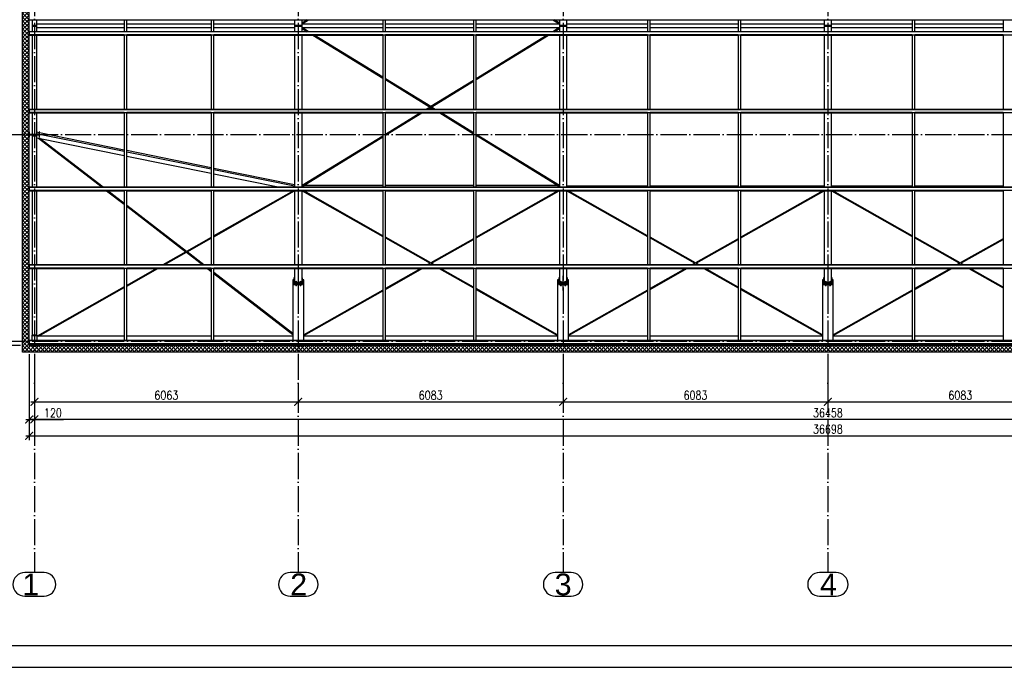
# Paper-space layout '_' of a CAD drawing. Header units: millimetres. Extents: x -84 to 607, y -65 to 286.
# Tile 2 of 7: x 46 to 272, y -11 to 138. Entities that reach past the tile are written whole.
import ezdxf

# ---------------------------------------------------------------- set-up
doc = ezdxf.new("R2010")
doc.units = ezdxf.units.MM
doc.linetypes.add('ACAD_ISO04W100', pattern=[30, 24, -3, 0, -3])
doc.layers.get('0').update_dxf_attribs({"linetype": 'CONTINUOUS'})
doc.layers.get('DEFPOINTS').update_dxf_attribs({"linetype": 'CONTINUOUS'})
doc.layers.add('0-AS', color=7, linetype='CONTINUOUS')
doc.layers.add('FRAME', color=5, linetype='CONTINUOUS')
doc.styles.add('Arial', font='arial.ttf')
doc.styles.add('DIM', font='romans.shx', dxfattribs={"width": 0.8})
doc.dimstyles.new('DIM_100', dxfattribs={"dimtxt": 2, "dimasz": 1.8, "dimexe": 1, "dimexo": 2, "dimgap": 0.5, "dimtad": 1, "dimdec": 0, "dimlfac": 100, "dimzin": 12, "dimdsep": 46, "dimtxsty": 'DIM', "dimblk1": 'ARCHTICK', "dimblk2": 'ARCHTICK', "dimsah": 1, "dimcen": 1, "dimdle": 0.8, "dimclrd": 4, "dimclre": 4, "dimclrt": 3, "dimadec": 1, "dimazin": 0, "dimtfac": 1, "dimtdec": 0, "dimtmove": 0, "dimatfit": 3, "dimldrblk": 'ARCHTICK', "dimfxl": 0, "dimtolj": 1, "dimtzin": 0, "dimarcsym": 0})
pattern_1 = [(45, (737.9006, 5.8946), (-0.4490128, 0.4490128), []), (135, (737.9006, 5.8946), (-0.4490128, -0.4490128), [])]

# ---------------------------------------------------------------- blocks, each defined once
blk = doc.blocks.new('*U82')
at = {"layer": 'FRAME'}
for p, q in [((-1144.36, -1.49), (-524.36, -1.49)), ((-1169.36, -6.49), (-519.36, -6.49))]:
    blk.add_line(p, q, dxfattribs=at)
blk = doc.blocks.new('_ArchTick')
at = {"color": 0, "linetype": 'ByBlock', "const_width": 0.15}
blk.add_lwpolyline([(-0.5, -0.5), (0.5, 0.5)], dxfattribs=at)
blk = doc.blocks.new('*D95')
at = {"color": 4, "lineweight": -2}
for p, q in [((49.03, 56.12), (49.03, 49.48)), ((109.66, 54.79), (109.66, 49.48)), ((48.23, 50.48), (110.46, 50.48))]:
    blk.add_line(p, q, dxfattribs=at)
at = {"layer": 'DEFPOINTS', "color": 0}
for p in [(49.03, 58.12), (109.66, 56.79), (109.66, 50.48)]:
    blk.add_point(p, dxfattribs=at)
at = {"color": 4, "lineweight": -2, "xscale": 1.8, "yscale": 1.8, "zscale": 1.8, "rotation": 180}
blk.add_blockref('_ArchTick', (49.03, 50.48), dxfattribs=at)
at = {"color": 4, "lineweight": -2, "xscale": 1.8, "yscale": 1.8, "zscale": 1.8}
blk.add_blockref('_ArchTick', (109.66, 50.48), dxfattribs=at)
at = {"color": 3, "insert": (79.35, 51.98), "char_height": 2, "attachment_point": 5, "style": 'DIM'}
blk.add_mtext('\\A1;6063', dxfattribs=at)
blk = doc.blocks.new('*D96')
at = {"color": 4, "lineweight": -2}
for p, q in [((109.66, 54.79), (109.66, 49.48)), ((170.49, 56.17), (170.49, 49.48)), ((108.86, 50.48), (171.29, 50.48))]:
    blk.add_line(p, q, dxfattribs=at)
at = {"layer": 'DEFPOINTS', "color": 0}
for p in [(109.66, 56.79), (170.49, 58.17), (170.49, 50.48)]:
    blk.add_point(p, dxfattribs=at)
at = {"color": 4, "lineweight": -2, "xscale": 1.8, "yscale": 1.8, "zscale": 1.8, "rotation": 180}
blk.add_blockref('_ArchTick', (109.66, 50.48), dxfattribs=at)
at = {"color": 4, "lineweight": -2, "xscale": 1.8, "yscale": 1.8, "zscale": 1.8}
blk.add_blockref('_ArchTick', (170.49, 50.48), dxfattribs=at)
at = {"color": 3, "insert": (140.08, 51.98), "char_height": 2, "attachment_point": 5, "style": 'DIM'}
blk.add_mtext('\\A1;6083', dxfattribs=at)
blk = doc.blocks.new('*D97')
at = {"color": 4, "lineweight": -2}
for p, q in [((170.49, 56.17), (170.49, 49.48)), ((231.32, 56.17), (231.32, 49.48)), ((169.69, 50.48), (232.12, 50.48))]:
    blk.add_line(p, q, dxfattribs=at)
at = {"layer": 'DEFPOINTS', "color": 0}
for p in [(170.49, 58.17), (231.32, 58.17), (231.32, 50.48)]:
    blk.add_point(p, dxfattribs=at)
at = {"color": 4, "lineweight": -2, "xscale": 1.8, "yscale": 1.8, "zscale": 1.8, "rotation": 180}
blk.add_blockref('_ArchTick', (170.49, 50.48), dxfattribs=at)
at = {"color": 4, "lineweight": -2, "xscale": 1.8, "yscale": 1.8, "zscale": 1.8}
blk.add_blockref('_ArchTick', (231.32, 50.48), dxfattribs=at)
at = {"color": 3, "insert": (200.91, 51.98), "char_height": 2, "attachment_point": 5, "style": 'DIM'}
blk.add_mtext('\\A1;6083', dxfattribs=at)
blk = doc.blocks.new('*D98')
at = {"color": 4, "lineweight": -2}
for p, q in [((231.32, 56.17), (231.32, 49.48)), ((292.15, 54), (292.15, 49.48)), ((230.52, 50.48), (292.95, 50.48))]:
    blk.add_line(p, q, dxfattribs=at)
at = {"layer": 'DEFPOINTS', "color": 0}
for p in [(231.32, 58.17), (292.15, 56), (292.15, 50.48)]:
    blk.add_point(p, dxfattribs=at)
at = {"color": 4, "lineweight": -2, "xscale": 1.8, "yscale": 1.8, "zscale": 1.8, "rotation": 180}
blk.add_blockref('_ArchTick', (231.32, 50.48), dxfattribs=at)
at = {"color": 4, "lineweight": -2, "xscale": 1.8, "yscale": 1.8, "zscale": 1.8}
blk.add_blockref('_ArchTick', (292.15, 50.48), dxfattribs=at)
at = {"color": 3, "insert": (261.74, 51.98), "char_height": 2, "attachment_point": 5, "style": 'DIM'}
blk.add_mtext('\\A1;6083', dxfattribs=at)
blk = doc.blocks.new('*D102')
at = {"color": 4, "lineweight": -2}
for p, q in [((49.03, 56.12), (49.03, 45.44)), ((413.61, 54), (413.61, 45.44)), ((414.41, 46.44), (48.23, 46.44))]:
    blk.add_line(p, q, dxfattribs=at)
at = {"layer": 'DEFPOINTS', "color": 0}
for p in [(49.03, 58.12), (413.61, 56), (49.03, 46.44)]:
    blk.add_point(p, dxfattribs=at)
at = {"color": 4, "lineweight": -2, "xscale": 1.8, "yscale": 1.8, "zscale": 1.8, "rotation": 180}
blk.add_blockref('_ArchTick', (49.03, 46.44), dxfattribs=at)
at = {"color": 4, "lineweight": -2, "xscale": 1.8, "yscale": 1.8, "zscale": 1.8}
blk.add_blockref('_ArchTick', (413.61, 46.44), dxfattribs=at)
at = {"color": 3, "insert": (231.32, 47.94), "char_height": 2, "attachment_point": 5, "style": 'DIM'}
blk.add_mtext('\\A1;36458', dxfattribs=at)
blk = doc.blocks.new('*D103')
at = {"color": 4, "lineweight": -2}
for p, q in [((47.83, 61.4), (47.83, 45.44)), ((49.03, 56.12), (49.03, 45.44)), ((47.03, 46.44), (49.03, 46.44)), ((49.03, 46.44), (55.72, 46.44))]:
    blk.add_line(p, q, dxfattribs=at)
at = {"layer": 'DEFPOINTS', "color": 0}
for p in [(47.83, 63.4), (49.03, 58.12), (49.03, 46.44)]:
    blk.add_point(p, dxfattribs=at)
at = {"color": 4, "lineweight": -2, "xscale": 1.8, "yscale": 1.8, "zscale": 1.8, "rotation": 180}
blk.add_blockref('_ArchTick', (47.83, 46.44), dxfattribs=at)
at = {"color": 4, "lineweight": -2, "xscale": 1.8, "yscale": 1.8, "zscale": 1.8}
blk.add_blockref('_ArchTick', (49.03, 46.44), dxfattribs=at)
at = {"color": 3, "insert": (53.28, 47.94), "char_height": 2, "attachment_point": 5, "style": 'DIM'}
blk.add_mtext('\\A1;120', dxfattribs=at)
blk = doc.blocks.new('*D104')
at = {"color": 4, "lineweight": -2}
for p, q in [((47.83, 61.4), (47.83, 41.69)), ((414.81, 61.4), (414.81, 41.69)), ((47.03, 42.69), (415.61, 42.69))]:
    blk.add_line(p, q, dxfattribs=at)
at = {"layer": 'DEFPOINTS', "color": 0}
for p in [(47.83, 63.4), (414.81, 63.4), (414.81, 42.69)]:
    blk.add_point(p, dxfattribs=at)
at = {"color": 4, "lineweight": -2, "xscale": 1.8, "yscale": 1.8, "zscale": 1.8, "rotation": 180}
blk.add_blockref('_ArchTick', (47.83, 42.69), dxfattribs=at)
at = {"color": 4, "lineweight": -2, "xscale": 1.8, "yscale": 1.8, "zscale": 1.8}
blk.add_blockref('_ArchTick', (414.81, 42.69), dxfattribs=at)
at = {"color": 3, "insert": (231.32, 44.19), "char_height": 2, "attachment_point": 5, "style": 'DIM'}
blk.add_mtext('\\A1;36698', dxfattribs=at)
blk = doc.blocks.new('*D110')
at = {"color": 4, "lineweight": -2}
for p, q in [((33.18, 64.4), (33.18, 72.89)), ((42.98, 64.4), (32.18, 64.4)), ((45.83, 63.4), (32.18, 63.4)), ((33.18, 63.4), (33.18, 64.4)), ((33.18, 63.4), (33.18, 61.6))]:
    blk.add_line(p, q, dxfattribs=at)
at = {"layer": 'DEFPOINTS', "color": 0}
for p in [(33.18, 64.4), (44.98, 64.4), (47.83, 63.4)]:
    blk.add_point(p, dxfattribs=at)
at = {"color": 4, "lineweight": -2, "xscale": 1.8, "yscale": 1.8, "zscale": 1.8}
for p, rotation in [((33.18, 64.4), 270), ((33.18, 63.4), 90)]:
    blk.add_blockref('_ArchTick', p, dxfattribs=dict(at, rotation=rotation))
at = {"color": 3, "insert": (31.68, 70.44), "char_height": 2, "attachment_point": 5, "rotation": 90, "style": 'DIM'}
blk.add_mtext('\\A1;100', dxfattribs=at)
blk = doc.blocks.new('*D111')
at = {"color": 4, "lineweight": -2}
for p, q in [((45.83, 210.4), (28.19, 210.4)), ((29.19, 62.6), (29.19, 211.2)), ((45.83, 63.4), (28.19, 63.4))]:
    blk.add_line(p, q, dxfattribs=at)
at = {"layer": 'DEFPOINTS', "color": 0}
for p in [(29.19, 210.4), (47.83, 210.4), (47.83, 63.4)]:
    blk.add_point(p, dxfattribs=at)
at = {"color": 4, "lineweight": -2, "xscale": 1.8, "yscale": 1.8, "zscale": 1.8}
for p, rotation in [((29.19, 210.4), 90), ((29.19, 63.4), 270)]:
    blk.add_blockref('_ArchTick', p, dxfattribs=dict(at, rotation=rotation))
at = {"color": 3, "insert": (27.69, 136.9), "char_height": 2, "attachment_point": 5, "rotation": 90, "style": 'DIM'}
blk.add_mtext('\\A1;14700', dxfattribs=at)

psp = doc.layouts.new('_')

# ---------------------------------------------------------------- hatches: boundary and pattern name
h = psp.add_hatch()
h.set_pattern_fill('ANSI37', color=4, scale=0.2)
h.set_pattern_definition(pattern_1)
h.paths.add_polyline_path([(47.833, 210.4), (46.333, 211.9), (46.333, 61.9), (47.833, 63.4)])
h = psp.add_hatch()
h.set_pattern_fill('ANSI37', color=4, scale=0.2)
h.set_pattern_definition(pattern_1)
h.paths.add_polyline_path([(414.813, 63.4), (47.833, 63.4), (46.333, 61.9), (416.313, 61.9)])

# ---------------------------------------------------------------- linework, layer by layer
at = {"color": 4}
for p, q in [((46.333, 61.9), (46.333, 211.9, -5)), ((47.833, 63.4), (47.833, 210.4, -5)), ((414.813, 63.4, -5), (47.833, 63.4)), ((416.313, 61.9, -5), (46.333, 61.9))]:
    psp.add_line(p, q, dxfattribs=at)
at = {"layer": '0-AS', "color": 1, "linetype": 'ACAD_ISO04W100', "ltscale": 0.25}
for p, q in [((49.033, 259.137), (49.033, 11.226)), ((109.663, 259.137), (109.663, 11.226)), ((170.493, 259.137), (170.493, 11.226)), ((231.323, 259.137), (231.323, 11.226)), ((2.884, 111.9), (472.097, 111.9)), ((2.884, 64.4), (472.097, 64.4))]:
    psp.add_line(p, q, dxfattribs=at)
at = {"layer": '0-AS', "color": 145, "linetype": 'Continuous', "ltscale": 0.25}
for p, q in [((47.833, 138.318), (47.833, 138.267)), ((47.833, 138.267), (414.813, 138.267)), ((48.483, 138.267), (48.483, 136.96)), ((49.583, 136.96), (49.583, 138.267)), ((69.663, 138.267), (69.663, 135.533)), ((70.263, 135.533), (70.263, 138.267)), ((89.663, 138.267), (89.663, 135.533)), ((90.263, 135.533), (90.263, 138.267)), ((108.813, 138.267), (108.813, 136.96)), ((110.513, 137.336), (112.029, 138.267)), ((111.724, 138.267), (110.513, 137.523)), ((110.513, 136.96), (110.513, 138.267)), ((129.063, 138.267), (129.063, 135.533)), ((129.663, 135.533), (129.663, 138.267)), ((149.893, 138.267), (149.893, 135.533)), ((150.493, 135.533), (150.493, 138.267)), ((168.126, 138.267), (169.643, 137.336)), ((169.643, 137.523), (168.432, 138.267)), ((169.643, 138.267), (169.643, 136.96)), ((171.343, 136.96), (171.343, 138.267)), ((189.893, 138.267), (189.893, 135.533)), ((190.493, 135.533), (190.493, 138.267)), ((210.723, 138.267), (210.723, 135.533)), ((211.323, 135.533), (211.323, 138.267)), ((230.473, 138.267), (230.473, 136.96)), ((232.173, 136.96), (232.173, 138.267)), ((250.723, 138.267), (250.723, 135.533)), ((251.323, 135.533), (251.323, 138.267)), ((271.553, 138.267), (271.553, 135.533)), ((48.483, 136.84), (48.483, 135.533)), ((69.663, 137.3), (49.583, 137.3)), ((49.583, 135.533), (49.583, 136.84)), ((49.583, 136.5), (69.663, 136.5)), ((89.663, 137.3), (70.263, 137.3)), ((70.263, 136.5), (89.663, 136.5)), ((108.813, 137.3), (90.263, 137.3)), ((90.263, 136.5), (108.813, 136.5)), ((108.813, 136.84), (108.813, 135.533)), ((129.063, 137.3), (110.513, 137.3)), ((110.513, 135.533), (110.513, 136.84)), ((110.513, 136.5), (129.063, 136.5)), ((112.029, 135.533), (110.513, 136.464)), ((110.513, 136.277), (111.724, 135.533)), ((149.893, 137.3), (129.663, 137.3)), ((129.663, 136.5), (149.893, 136.5)), ((169.643, 137.3), (150.493, 137.3)), ((150.493, 136.5), (169.643, 136.5)), ((169.643, 136.464), (168.126, 135.533)), ((168.432, 135.533), (169.643, 136.277)), ((169.643, 136.84), (169.643, 135.533)), ((189.893, 137.3), (171.343, 137.3)), ((171.343, 135.533), (171.343, 136.84)), ((171.343, 136.5), (189.893, 136.5)), ((210.723, 137.3), (190.493, 137.3)), ((190.493, 136.5), (210.723, 136.5)), ((230.473, 137.3), (211.323, 137.3)), ((211.323, 136.5), (230.473, 136.5)), ((230.473, 136.84), (230.473, 135.533)), ((250.723, 137.3), (232.173, 137.3)), ((232.173, 135.533), (232.173, 136.84)), ((232.173, 136.5), (250.723, 136.5)), ((271.553, 137.3), (251.323, 137.3)), ((251.323, 136.5), (271.553, 136.5)), ((414.813, 135.533), (47.833, 135.533)), ((47.833, 135.533), (47.833, 135.482)), ((414.813, 135.482), (47.833, 135.482)), ((47.833, 135.482), (47.833, 134.825)), ((47.833, 134.825), (414.813, 134.825)), ((47.833, 134.825), (47.833, 134.796)), ((69.663, 134.796), (47.833, 134.796)), ((47.833, 134.796), (47.833, 134.75)), ((69.663, 134.75), (47.833, 134.75)), ((47.833, 134.75), (47.833, 134.73)), ((47.833, 134.73), (69.663, 134.73)), ((48.483, 134.73), (48.483, 117.664)), ((49.583, 117.664), (49.583, 134.73)), ((69.663, 134.825), (69.663, 117.664)), ((70.263, 117.664), (70.263, 134.825)), ((89.663, 134.796), (70.263, 134.796)), ((89.663, 134.75), (70.263, 134.75)), ((70.263, 134.73), (89.663, 134.73)), ((89.663, 134.825), (89.663, 117.664)), ((90.263, 117.664), (90.263, 134.825)), ((129.063, 134.796), (90.263, 134.796)), ((129.063, 134.75), (90.263, 134.75)), ((90.263, 134.73), (129.063, 134.73)), ((108.813, 134.73), (108.813, 117.664)), ((110.513, 117.664), (110.513, 134.73)), ((113.032, 134.73), (129.063, 124.888)), ((129.063, 125.076), (113.337, 134.73)), ((129.063, 134.825), (129.063, 117.664)), ((129.663, 117.664), (129.663, 134.825)), ((149.893, 134.796), (129.663, 134.796)), ((149.893, 134.75), (129.663, 134.75)), ((129.663, 134.73), (149.893, 134.73)), ((149.893, 134.825), (149.893, 117.664)), ((150.493, 117.664), (150.493, 134.825)), ((189.893, 134.796), (150.493, 134.796)), ((189.893, 134.75), (150.493, 134.75)), ((150.493, 134.73), (189.893, 134.73)), ((150.493, 124.52), (167.124, 134.73)), ((166.819, 134.73), (150.493, 124.707)), ((169.643, 134.73), (169.643, 117.664)), ((171.343, 117.664), (171.343, 134.73)), ((189.893, 134.825), (189.893, 117.664)), ((190.493, 117.664), (190.493, 134.825)), ((210.723, 134.796), (190.493, 134.796)), ((210.723, 134.75), (190.493, 134.75)), ((190.493, 134.73), (210.723, 134.73)), ((210.723, 134.825), (210.723, 117.664)), ((211.323, 117.664), (211.323, 134.825)), ((250.723, 134.796), (211.323, 134.796)), ((250.723, 134.75), (211.323, 134.75)), ((211.323, 134.73), (250.723, 134.73)), ((230.473, 134.73), (230.473, 117.664)), ((232.173, 117.664), (232.173, 134.73)), ((250.723, 134.825), (250.723, 117.664)), ((251.323, 117.664), (251.323, 134.825)), ((271.553, 134.796), (251.323, 134.796)), ((271.553, 134.75), (251.323, 134.75)), ((251.323, 134.73), (271.553, 134.73)), ((271.553, 134.825), (271.553, 117.664)), ((140.078, 118.313), (129.663, 124.707)), ((129.663, 124.52), (140.83, 117.664)), ((139.326, 117.664), (149.893, 124.151)), ((149.893, 124.339), (140.078, 118.313)), ((414.813, 117.664), (47.833, 117.664)), ((47.833, 117.664), (47.833, 117.612)), ((139.925, 118.219), (139.02, 117.664)), ((141.136, 117.664), (140.231, 118.219)), ((414.813, 117.612), (47.833, 117.612)), ((47.833, 117.612), (47.833, 116.927)), ((47.833, 116.955), (414.813, 116.955)), ((69.663, 116.927), (47.833, 116.927)), ((47.833, 116.927), (47.833, 116.88)), ((69.663, 116.88), (47.833, 116.88)), ((47.833, 116.88), (47.833, 116.861)), ((47.833, 116.861), (69.663, 116.861)), ((48.483, 116.861), (48.483, 111.931)), ((49.583, 111.931), (49.583, 116.861)), ((69.663, 116.955), (69.663, 99.794)), ((70.263, 99.794), (70.263, 116.955)), ((89.663, 116.927), (70.263, 116.927)), ((89.663, 116.88), (70.263, 116.88)), ((70.263, 116.861), (89.663, 116.861)), ((89.663, 116.955), (89.663, 99.794)), ((90.263, 99.794), (90.263, 116.955)), ((129.063, 116.927), (90.263, 116.927)), ((129.063, 116.88), (90.263, 116.88)), ((90.263, 116.861), (129.063, 116.861)), ((108.813, 116.861), (108.813, 99.794)), ((110.513, 99.794), (110.513, 116.861)), ((129.063, 116.955), (129.063, 99.794)), ((129.663, 99.794), (129.663, 116.955)), ((149.893, 116.927), (129.663, 116.927)), ((149.893, 116.88), (129.663, 116.88)), ((129.663, 116.861), (149.893, 116.861)), ((129.663, 111.731), (138.018, 116.861)), ((137.712, 116.861), (129.663, 111.919)), ((142.138, 116.861), (149.893, 112.1)), ((149.893, 112.287), (142.443, 116.861)), ((149.893, 116.955), (149.893, 99.794)), ((150.493, 99.794), (150.493, 116.955)), ((189.893, 116.927), (150.493, 116.927)), ((189.893, 116.88), (150.493, 116.88)), ((150.493, 116.861), (189.893, 116.861)), ((169.643, 116.861), (169.643, 99.794)), ((171.343, 99.794), (171.343, 116.861)), ((189.893, 116.955), (189.893, 99.794)), ((190.493, 99.794), (190.493, 116.955)), ((210.723, 116.927), (190.493, 116.927)), ((210.723, 116.88), (190.493, 116.88)), ((190.493, 116.861), (210.723, 116.861)), ((210.723, 116.955), (210.723, 99.794)), ((211.323, 99.794), (211.323, 116.955)), ((250.723, 116.927), (211.323, 116.927)), ((250.723, 116.88), (211.323, 116.88)), ((211.323, 116.861), (250.723, 116.861)), ((230.473, 116.861), (230.473, 99.794)), ((232.173, 99.794), (232.173, 116.861)), ((250.723, 116.955), (250.723, 99.794)), ((251.323, 99.794), (251.323, 116.955)), ((271.553, 116.927), (251.323, 116.927)), ((271.553, 116.88), (251.323, 116.88)), ((251.323, 116.861), (271.553, 116.861)), ((271.553, 116.955), (271.553, 99.794)), ((47.931, 112.5), (47.833, 112.5)), ((47.833, 112.5), (47.833, 111.3)), ((47.833, 111.3), (47.931, 111.3)), ((47.931, 111.931), (47.931, 112.5)), ((50.135, 111.931), (47.931, 111.931)), ((47.931, 111.869), (50.135, 111.869)), ((47.931, 111.3), (47.931, 111.869)), ((48.483, 111.869), (48.483, 111.615)), ((48.483, 111.615), (49.583, 111.615)), ((49.583, 111.615), (48.483, 111.615)), ((48.483, 111.615), (48.483, 99.794)), ((50.135, 112.298), (49.583, 112.411)), ((49.583, 112.152), (50.135, 112.04)), ((49.583, 111.615), (49.583, 111.869)), ((49.583, 99.794), (49.583, 111.615)), ((49.583, 111.165), (69.663, 107.073)), ((49.955, 111.089), (64.584, 99.794)), ((50.233, 112.5), (50.135, 112.5)), ((50.135, 112.5), (50.135, 111.931)), ((50.135, 111.869), (50.135, 111.3)), ((50.135, 111.3), (50.233, 111.3)), ((50.233, 111.3), (50.233, 112.5)), ((69.663, 108.319), (50.233, 112.279)), ((50.233, 112.02), (69.663, 108.061)), ((64.84, 99.794), (50.303, 111.018)), ((129.063, 111.55), (110.513, 100.162)), ((110.513, 99.974), (129.063, 111.363)), ((169.643, 100.162), (150.493, 111.919)), ((150.493, 111.731), (169.643, 99.974)), ((89.663, 104.244), (70.263, 108.197)), ((70.263, 107.938), (89.663, 103.985)), ((70.263, 106.951), (89.663, 102.998)), ((108.813, 100.342), (90.263, 104.122)), ((90.263, 103.863), (108.813, 100.084)), ((90.263, 102.876), (105.389, 99.794)), ((414.813, 99.794), (47.833, 99.794)), ((47.833, 99.794), (47.833, 99.742)), ((414.813, 99.742), (47.833, 99.742)), ((47.833, 99.742), (47.833, 99.085)), ((110.513, 99.9), (129.063, 99.9)), ((129.063, 100.159), (110.813, 100.159)), ((149.893, 100.159), (129.663, 100.159)), ((129.663, 99.9), (149.893, 99.9)), ((169.343, 100.159), (150.493, 100.159)), ((150.493, 99.9), (169.643, 99.9)), ((189.893, 100.036), (171.343, 100.036)), ((171.343, 99.829), (189.893, 99.829)), ((210.723, 100.036), (190.493, 100.036)), ((190.493, 99.829), (210.723, 99.829)), ((230.473, 100.036), (211.323, 100.036)), ((211.323, 99.829), (230.473, 99.829)), ((250.723, 100.036), (232.173, 100.036)), ((232.173, 99.829), (250.723, 99.829)), ((271.553, 100.036), (251.323, 100.036)), ((251.323, 99.829), (271.553, 99.829)), ((47.833, 99.085), (414.813, 99.085)), ((47.833, 99.085), (47.833, 99.057)), ((69.663, 99.057), (47.833, 99.057)), ((47.833, 99.057), (47.833, 99.01)), ((69.663, 99.01), (47.833, 99.01)), ((47.833, 99.01), (47.833, 98.991)), ((47.833, 98.991), (69.663, 98.991)), ((48.483, 98.991), (48.483, 81.924)), ((49.583, 81.924), (49.583, 98.991)), ((65.624, 98.991), (69.663, 95.872)), ((69.663, 96.07), (65.88, 98.991)), ((69.663, 99.085), (69.663, 81.924)), ((70.263, 81.924), (70.263, 99.085)), ((89.663, 99.057), (70.263, 99.057)), ((89.663, 99.01), (70.263, 99.01)), ((70.263, 98.991), (89.663, 98.991)), ((89.663, 99.085), (89.663, 81.924)), ((90.263, 81.924), (90.263, 99.085)), ((129.063, 99.057), (90.263, 99.057)), ((129.063, 99.01), (90.263, 99.01)), ((90.263, 98.991), (129.063, 98.991)), ((108.529, 98.991), (90.263, 88.61)), ((90.263, 88.43), (108.813, 98.973)), ((108.813, 98.991), (108.813, 81.924)), ((110.513, 81.924), (110.513, 98.991)), ((110.513, 98.934), (129.063, 98.934)), ((110.586, 98.934), (129.063, 88.467)), ((129.063, 88.646), (110.902, 98.934)), ((129.063, 99.085), (129.063, 81.924)), ((129.663, 81.924), (129.663, 99.085)), ((149.893, 99.057), (129.663, 99.057)), ((149.893, 99.01), (129.663, 99.01)), ((129.663, 98.991), (149.893, 98.991)), ((129.663, 98.934), (149.893, 98.934)), ((149.893, 99.085), (149.893, 81.924)), ((150.493, 81.924), (150.493, 99.085)), ((189.893, 99.057), (150.493, 99.057)), ((189.893, 99.01), (150.493, 99.01)), ((150.493, 98.991), (189.893, 98.991)), ((150.493, 98.934), (169.643, 98.934)), ((150.493, 88.127), (169.57, 98.934)), ((169.254, 98.934), (150.493, 88.306)), ((169.643, 98.991), (169.643, 81.924)), ((171.343, 81.924), (171.343, 98.991)), ((171.343, 98.975), (189.893, 88.467)), ((189.893, 88.646), (171.631, 98.991)), ((189.893, 99.085), (189.893, 81.924)), ((190.493, 81.924), (190.493, 99.085)), ((210.723, 99.057), (190.493, 99.057)), ((210.723, 99.01), (190.493, 99.01)), ((190.493, 98.991), (210.723, 98.991)), ((210.723, 99.085), (210.723, 81.924)), ((211.323, 81.924), (211.323, 99.085)), ((250.723, 99.057), (211.323, 99.057)), ((250.723, 99.01), (211.323, 99.01)), ((211.323, 98.991), (250.723, 98.991)), ((230.185, 98.991), (211.323, 88.306)), ((211.323, 88.127), (230.473, 98.975)), ((230.473, 98.991), (230.473, 81.924)), ((232.173, 81.924), (232.173, 98.991)), ((232.173, 98.975), (250.723, 88.467)), ((250.723, 88.646), (232.461, 98.991)), ((250.723, 99.085), (250.723, 81.924)), ((251.323, 81.924), (251.323, 99.085)), ((271.553, 99.057), (251.323, 99.057)), ((271.553, 99.01), (251.323, 99.01)), ((251.323, 98.991), (271.553, 98.991)), ((271.553, 99.085), (271.553, 81.924)), ((83.963, 85.029), (70.263, 95.607)), ((70.263, 95.409), (83.815, 84.945)), ((89.663, 88.269), (83.963, 85.029)), ((140.078, 82.406), (129.663, 88.306)), ((200.908, 82.406), (190.493, 88.306)), ((261.738, 82.406), (251.323, 88.306)), ((84.097, 84.926), (89.663, 88.089)), ((129.663, 88.127), (139.92, 82.316)), ((149.893, 87.966), (140.078, 82.406)), ((140.236, 82.316), (149.893, 87.787)), ((190.493, 88.127), (200.75, 82.316)), ((210.723, 87.966), (200.908, 82.406)), ((201.066, 82.316), (210.723, 87.787)), ((251.323, 88.127), (261.58, 82.316)), ((271.553, 87.966), (261.738, 82.406)), ((261.896, 82.316), (271.553, 87.787)), ((83.815, 84.945), (78.501, 81.924)), ((78.816, 81.924), (83.949, 84.842)), ((83.949, 84.842), (87.727, 81.924)), ((87.984, 81.924), (84.097, 84.926)), ((414.813, 81.924), (47.833, 81.924)), ((47.833, 81.924), (47.833, 81.873)), ((414.813, 81.873), (47.833, 81.873)), ((47.833, 81.873), (47.833, 81.216)), ((139.92, 82.316), (139.228, 81.924)), ((139.544, 81.924), (140.078, 82.227)), ((140.078, 82.227), (140.612, 81.924)), ((140.928, 81.924), (140.236, 82.316)), ((200.75, 82.316), (200.058, 81.924)), ((200.374, 81.924), (200.908, 82.227)), ((200.908, 82.227), (201.442, 81.924)), ((201.758, 81.924), (201.066, 82.316)), ((261.58, 82.316), (260.888, 81.924)), ((261.204, 81.924), (261.738, 82.227)), ((261.738, 82.227), (262.272, 81.924)), ((262.588, 81.924), (261.896, 82.316)), ((47.833, 81.216), (414.813, 81.216)), ((47.833, 81.216), (47.833, 81.187)), ((69.663, 81.187), (47.833, 81.187)), ((47.833, 81.187), (47.833, 81.141)), ((69.663, 81.141), (47.833, 81.141)), ((47.833, 81.141), (47.833, 81.121)), ((47.833, 81.121), (69.663, 81.121)), ((48.483, 81.121), (48.483, 65.8)), ((49.583, 65.8), (49.583, 81.121)), ((69.663, 81.216), (69.663, 64.538)), ((70.263, 64.538), (70.263, 81.216)), ((89.663, 81.187), (70.263, 81.187)), ((89.663, 81.141), (70.263, 81.141)), ((70.263, 77.063), (77.403, 81.121)), ((77.088, 81.121), (70.263, 77.242)), ((70.263, 81.121), (89.663, 81.121)), ((88.767, 81.121), (89.663, 80.43)), ((89.663, 80.628), (89.024, 81.121)), ((89.663, 81.216), (89.663, 64.538)), ((90.263, 64.538), (90.263, 81.216)), ((129.063, 81.187), (90.263, 81.187)), ((129.063, 81.141), (90.263, 81.141)), ((90.263, 81.121), (129.063, 81.121)), ((108.413, 66.151), (90.263, 80.165)), ((90.263, 79.967), (108.413, 65.953)), ((108.813, 81.121), (108.813, 78)), ((110.513, 78), (110.513, 81.121)), ((129.063, 81.216), (129.063, 64.538)), ((129.663, 64.538), (129.663, 81.216)), ((149.893, 81.187), (129.663, 81.187)), ((149.893, 81.141), (129.663, 81.141)), ((129.663, 76.327), (138.127, 81.121)), ((137.811, 81.121), (129.663, 76.506)), ((129.663, 81.121), (149.893, 81.121)), ((142.029, 81.121), (149.893, 76.667)), ((149.893, 76.846), (142.345, 81.121)), ((149.893, 81.216), (149.893, 64.538)), ((150.493, 64.538), (150.493, 81.216)), ((189.893, 81.187), (150.493, 81.187)), ((189.893, 81.141), (150.493, 81.141)), ((150.493, 81.121), (189.893, 81.121)), ((169.643, 81.121), (169.643, 78)), ((171.343, 78), (171.343, 81.121)), ((189.893, 81.216), (189.893, 64.538)), ((190.493, 64.538), (190.493, 81.216)), ((210.723, 81.187), (190.493, 81.187)), ((210.723, 81.141), (190.493, 81.141)), ((190.493, 76.327), (198.957, 81.121)), ((198.641, 81.121), (190.493, 76.506)), ((190.493, 81.121), (210.723, 81.121)), ((202.859, 81.121), (210.723, 76.667)), ((210.723, 76.846), (203.175, 81.121)), ((210.723, 81.216), (210.723, 64.538)), ((211.323, 64.538), (211.323, 81.216)), ((250.723, 81.187), (211.323, 81.187)), ((250.723, 81.141), (211.323, 81.141)), ((211.323, 81.121), (250.723, 81.121)), ((230.473, 81.121), (230.473, 78)), ((232.173, 78), (232.173, 81.121)), ((250.723, 81.216), (250.723, 64.538)), ((251.323, 64.538), (251.323, 81.216)), ((271.553, 81.187), (251.323, 81.187)), ((271.553, 81.141), (251.323, 81.141)), ((251.323, 76.327), (259.787, 81.121)), ((259.471, 81.121), (251.323, 76.506)), ((251.323, 81.121), (271.553, 81.121)), ((263.689, 81.121), (271.553, 76.667)), ((271.553, 76.846), (264.005, 81.121)), ((271.553, 81.216), (271.553, 64.538)), ((108.813, 78), (109.011, 78)), ((109.315, 78), (109.613, 78)), ((109.713, 78), (110.011, 78)), ((110.315, 78), (110.513, 78)), ((169.643, 78), (169.841, 78)), ((170.145, 78), (170.443, 78)), ((170.543, 78), (170.841, 78)), ((171.145, 78), (171.343, 78)), ((230.473, 78), (230.671, 78)), ((230.975, 78), (231.273, 78)), ((231.373, 78), (231.671, 78)), ((231.975, 78), (232.173, 78)), ((69.663, 76.901), (49.691, 65.55)), ((50.006, 65.55), (69.663, 76.722)), ((129.063, 76.166), (110.913, 65.884)), ((110.913, 65.705), (129.063, 75.987)), ((169.243, 65.884), (150.493, 76.506)), ((150.493, 76.327), (169.243, 65.705)), ((189.893, 76.166), (171.743, 65.884)), ((171.743, 65.705), (189.893, 75.987)), ((230.073, 65.884), (211.323, 76.506)), ((211.323, 76.327), (230.073, 65.705)), ((250.723, 76.166), (232.573, 65.884)), ((232.573, 65.705), (250.723, 75.987)), ((48.483, 65.8), (48.433, 65.8)), ((48.433, 65.8), (48.433, 65.71)), ((49.583, 65.8), (48.483, 65.8)), ((49.633, 65.8), (49.583, 65.8)), ((49.633, 65.71), (49.633, 65.8)), ((414.813, 64.538), (47.833, 64.538)), ((47.833, 64.538), (47.833, 64.486)), ((414.813, 64.486), (47.833, 64.486)), ((47.833, 64.486), (47.833, 63.829)), ((47.893, 64), (47.833, 64)), ((47.833, 64), (47.833, 63.4)), ((47.833, 63.829), (414.813, 63.829)), ((47.833, 63.829), (47.833, 63.801)), ((47.833, 63.829), (47.833, 63.4)), ((47.833, 63.801), (47.833, 63.754)), ((47.833, 63.754), (47.833, 63.735)), ((47.833, 63.4), (48.433, 63.4)), ((47.833, 63.4), (48.433, 63.4)), ((47.893, 63.46), (47.893, 64)), ((47.893, 63.46), (47.893, 63.829)), ((414.753, 63.801), (47.893, 63.801)), ((414.753, 63.754), (47.893, 63.754)), ((47.893, 63.735), (414.753, 63.735)), ((48.433, 63.46), (47.893, 63.46)), ((48.433, 63.46), (47.893, 63.46)), ((48.433, 63.462), (48.433, 63.46)), ((48.433, 63.46), (48.433, 63.4)), ((48.433, 63.4), (48.433, 63.46)), ((48.433, 63.4), (49.633, 63.4)), ((69.663, 65.55), (49.633, 65.55)), ((49.633, 64.55), (69.663, 64.55)), ((49.633, 63.4), (49.633, 63.462)), ((89.663, 65.55), (70.263, 65.55)), ((70.263, 64.55), (89.663, 64.55)), ((108.413, 65.55), (90.263, 65.55)), ((90.263, 64.55), (108.413, 64.55)), ((129.063, 65.55), (110.913, 65.55)), ((110.913, 64.55), (129.063, 64.55)), ((122.928, 64.55), (122.928, 64.538)), ((122.958, 64.538), (122.958, 64.55)), ((123.898, 64.55), (123.898, 64.538)), ((123.928, 64.538), (123.928, 64.55)), ((149.893, 65.55), (129.663, 65.55)), ((129.663, 64.55), (149.893, 64.55)), ((169.243, 65.55), (150.493, 65.55)), ((150.493, 64.55), (169.243, 64.55)), ((156.428, 64.55), (156.428, 64.538)), ((156.458, 64.538), (156.458, 64.55)), ((157.398, 64.55), (157.398, 64.538)), ((157.428, 64.538), (157.428, 64.55)), ((189.893, 65.55), (171.743, 65.55)), ((171.743, 64.55), (189.893, 64.55)), ((183.758, 64.55), (183.758, 64.538)), ((183.788, 64.538), (183.788, 64.55)), ((184.728, 64.55), (184.728, 64.538)), ((184.758, 64.538), (184.758, 64.55)), ((210.723, 65.55), (190.493, 65.55)), ((190.493, 64.55), (210.723, 64.55)), ((230.073, 65.55), (211.323, 65.55)), ((211.323, 64.55), (230.073, 64.55)), ((217.258, 64.55), (217.258, 64.538)), ((217.288, 64.538), (217.288, 64.55)), ((218.228, 64.55), (218.228, 64.538)), ((218.258, 64.538), (218.258, 64.55)), ((250.723, 65.55), (232.573, 65.55)), ((232.573, 64.55), (250.723, 64.55)), ((244.588, 64.55), (244.588, 64.538)), ((244.618, 64.538), (244.618, 64.55)), ((245.558, 64.55), (245.558, 64.538)), ((245.588, 64.538), (245.588, 64.55)), ((271.553, 65.55), (251.323, 65.55)), ((251.323, 64.55), (271.553, 64.55))]:
    psp.add_line(p, q, dxfattribs=at)
at = {"layer": '0-AS', "color": 30, "linetype": 'Continuous', "ltscale": 0.25}
for p, q in [((49.583, 136.96), (48.483, 136.96)), ((48.483, 136.96), (48.483, 136.84)), ((48.483, 136.84), (49.583, 136.84)), ((49.583, 136.84), (49.583, 136.96)), ((110.513, 136.96), (108.813, 136.96)), ((108.813, 136.96), (108.813, 136.84)), ((108.813, 136.84), (110.513, 136.84)), ((110.513, 136.84), (110.513, 136.96)), ((171.343, 136.96), (169.643, 136.96)), ((169.643, 136.96), (169.643, 136.84)), ((169.643, 136.84), (171.343, 136.84)), ((171.343, 136.84), (171.343, 136.96)), ((232.173, 136.96), (230.473, 136.96)), ((230.473, 136.96), (230.473, 136.84)), ((230.473, 136.84), (232.173, 136.84)), ((232.173, 136.84), (232.173, 136.96)), ((109.713, 79.449), (109.613, 79.449)), ((109.613, 79.449), (109.613, 79.371)), ((109.713, 79.371), (109.613, 79.371)), ((109.613, 79.371), (109.613, 78.276)), ((109.713, 79.371), (109.713, 79.449)), ((109.713, 78.276), (109.713, 79.371)), ((170.543, 79.449), (170.443, 79.449)), ((170.443, 79.449), (170.443, 79.371)), ((170.543, 79.371), (170.443, 79.371)), ((170.443, 79.371), (170.443, 78.276)), ((170.543, 79.371), (170.543, 79.449)), ((170.543, 78.276), (170.543, 79.371)), ((231.373, 79.449), (231.273, 79.449)), ((231.273, 79.449), (231.273, 79.371)), ((231.373, 79.371), (231.273, 79.371)), ((231.273, 79.371), (231.273, 78.276)), ((231.373, 79.371), (231.373, 79.449)), ((231.373, 78.276), (231.373, 79.371)), ((108.663, 78.544), (108.413, 78.544)), ((108.413, 78.544), (108.413, 78.487)), ((108.413, 78.487), (108.663, 78.487)), ((108.413, 78.487), (108.413, 77.645)), ((108.663, 77.645), (108.413, 77.645)), ((108.413, 77.645), (108.413, 77.614)), ((108.413, 77.614), (108.663, 77.614)), ((108.413, 77.614), (108.413, 64.538)), ((108.813, 78.984), (108.663, 78.984)), ((108.663, 78.984), (108.663, 77.793)), ((108.663, 77.793), (110.663, 77.793)), ((108.663, 77.793), (108.663, 77.6)), ((108.663, 77.6), (110.663, 77.6)), ((108.663, 77.6), (108.663, 77.407)), ((108.663, 77.6), (110.663, 77.6)), ((108.663, 77.407), (110.663, 77.407)), ((109.613, 78.276), (109.713, 78.276)), ((109.613, 78.276), (109.613, 77.793)), ((109.613, 77.793), (109.713, 77.793)), ((109.613, 77.407), (109.713, 77.407)), ((109.613, 77.407), (109.613, 76.924)), ((109.713, 76.924), (109.613, 76.924)), ((109.613, 76.924), (109.613, 76.087)), ((109.713, 77.793), (109.713, 78.276)), ((109.713, 76.924), (109.713, 77.407)), ((109.713, 76.087), (109.713, 76.924)), ((110.663, 78.984), (110.513, 78.984)), ((110.663, 77.793), (110.663, 78.984)), ((110.913, 78.544), (110.663, 78.544)), ((110.663, 78.487), (110.913, 78.487)), ((110.663, 77.6), (110.663, 77.793)), ((110.913, 77.645), (110.663, 77.645)), ((110.663, 77.614), (110.913, 77.614)), ((110.663, 77.407), (110.663, 77.6)), ((110.913, 78.487), (110.913, 78.544)), ((110.913, 77.645), (110.913, 78.487)), ((110.913, 77.614), (110.913, 77.645)), ((110.913, 64.538), (110.913, 77.614)), ((169.493, 78.544), (169.243, 78.544)), ((169.243, 78.544), (169.243, 78.487)), ((169.243, 78.487), (169.493, 78.487)), ((169.243, 78.487), (169.243, 77.645)), ((169.493, 77.645), (169.243, 77.645)), ((169.243, 77.645), (169.243, 77.614)), ((169.243, 77.614), (169.493, 77.614)), ((169.243, 77.614), (169.243, 64.538)), ((169.643, 78.984), (169.493, 78.984)), ((169.493, 78.984), (169.493, 77.793)), ((169.493, 77.793), (171.493, 77.793)), ((169.493, 77.793), (169.493, 77.6)), ((169.493, 77.6), (171.493, 77.6)), ((169.493, 77.6), (171.493, 77.6)), ((169.493, 77.6), (169.493, 77.407)), ((169.493, 77.407), (171.493, 77.407)), ((170.443, 78.276), (170.543, 78.276)), ((170.443, 78.276), (170.443, 77.793)), ((170.443, 77.793), (170.543, 77.793)), ((170.443, 77.407), (170.543, 77.407)), ((170.443, 77.407), (170.443, 76.924)), ((170.543, 76.924), (170.443, 76.924)), ((170.443, 76.924), (170.443, 76.087)), ((170.543, 77.793), (170.543, 78.276)), ((170.543, 76.924), (170.543, 77.407)), ((170.543, 76.087), (170.543, 76.924)), ((171.493, 78.984), (171.343, 78.984)), ((171.493, 77.793), (171.493, 78.984)), ((171.743, 78.544), (171.493, 78.544)), ((171.493, 78.487), (171.743, 78.487)), ((171.493, 77.6), (171.493, 77.793)), ((171.743, 77.645), (171.493, 77.645)), ((171.493, 77.614), (171.743, 77.614)), ((171.493, 77.407), (171.493, 77.6)), ((171.743, 78.487), (171.743, 78.544)), ((171.743, 77.645), (171.743, 78.487)), ((171.743, 77.614), (171.743, 77.645)), ((171.743, 64.538), (171.743, 77.614)), ((230.323, 78.544), (230.073, 78.544)), ((230.073, 78.544), (230.073, 78.487)), ((230.073, 78.487), (230.323, 78.487)), ((230.073, 78.487), (230.073, 77.645)), ((230.323, 77.645), (230.073, 77.645)), ((230.073, 77.645), (230.073, 77.614)), ((230.073, 77.614), (230.323, 77.614)), ((230.073, 77.614), (230.073, 64.538)), ((230.473, 78.984), (230.323, 78.984)), ((230.323, 78.984), (230.323, 77.793)), ((230.323, 77.793), (232.323, 77.793)), ((230.323, 77.793), (230.323, 77.6)), ((230.323, 77.6), (232.323, 77.6)), ((230.323, 77.6), (232.323, 77.6)), ((230.323, 77.6), (230.323, 77.407)), ((230.323, 77.407), (232.323, 77.407)), ((231.273, 78.276), (231.373, 78.276)), ((231.273, 78.276), (231.273, 77.793)), ((231.273, 77.793), (231.373, 77.793)), ((231.273, 77.407), (231.373, 77.407)), ((231.273, 77.407), (231.273, 76.924)), ((231.373, 76.924), (231.273, 76.924)), ((231.273, 76.924), (231.273, 76.087)), ((231.373, 77.793), (231.373, 78.276)), ((231.373, 76.924), (231.373, 77.407)), ((231.373, 76.087), (231.373, 76.924)), ((232.323, 78.984), (232.173, 78.984)), ((232.323, 77.793), (232.323, 78.984)), ((232.573, 78.544), (232.323, 78.544)), ((232.323, 78.487), (232.573, 78.487)), ((232.323, 77.6), (232.323, 77.793)), ((232.573, 77.645), (232.323, 77.645)), ((232.323, 77.614), (232.573, 77.614)), ((232.323, 77.407), (232.323, 77.6)), ((232.573, 78.487), (232.573, 78.544)), ((232.573, 77.645), (232.573, 78.487)), ((232.573, 77.614), (232.573, 77.645)), ((232.573, 64.538), (232.573, 77.614)), ((109.613, 76.087), (109.713, 76.087)), ((170.443, 76.087), (170.543, 76.087)), ((231.273, 76.087), (231.373, 76.087)), ((49.633, 65.71), (48.433, 65.71)), ((48.433, 65.71), (48.433, 65.684)), ((48.433, 65.684), (49.633, 65.684)), ((48.433, 65.684), (48.433, 64.538)), ((49.633, 65.684), (49.633, 65.71)), ((49.633, 64.538), (49.633, 65.684)), ((48.433, 63.735), (48.433, 63.462)), ((48.433, 63.462), (49.633, 63.462)), ((49.633, 63.462), (49.633, 63.735)), ((108.413, 63.735), (108.413, 63.52)), ((110.913, 63.52), (108.413, 63.52)), ((108.413, 63.52), (108.413, 63.4)), ((108.413, 63.4), (110.913, 63.4)), ((110.913, 63.52), (110.913, 63.735)), ((110.913, 63.4), (110.913, 63.52)), ((169.243, 63.735), (169.243, 63.52)), ((171.743, 63.52), (169.243, 63.52)), ((169.243, 63.52), (169.243, 63.4)), ((169.243, 63.4), (171.743, 63.4)), ((171.743, 63.52), (171.743, 63.735)), ((171.743, 63.4), (171.743, 63.52)), ((230.073, 63.735), (230.073, 63.52)), ((232.573, 63.52), (230.073, 63.52)), ((230.073, 63.52), (230.073, 63.4)), ((230.073, 63.4), (232.573, 63.4)), ((232.573, 63.52), (232.573, 63.735)), ((232.573, 63.4), (232.573, 63.52))]:
    psp.add_line(p, q, dxfattribs=at)
at = {"layer": '0-AS', "color": 9, "linetype": 'Continuous', "ltscale": 0.25}
for p, q in [((108.978, 77.935), (108.978, 77.897)), ((109.163, 78.106), (109.011, 78.083)), ((109.011, 78.083), (109.011, 78.038)), ((109.163, 78.015), (109.011, 78.038)), ((109.011, 78.038), (109.011, 77.913)), ((109.011, 77.913), (109.163, 77.89)), ((109.011, 77.407), (109.011, 77.294)), ((109.011, 77.294), (109.163, 77.272)), ((109.063, 77.287), (109.063, 77.211)), ((109.315, 78.083), (109.163, 78.106)), ((109.315, 78.038), (109.163, 78.015)), ((109.163, 77.89), (109.163, 78.015)), ((109.163, 77.89), (109.315, 77.913)), ((109.163, 77.272), (109.163, 77.407)), ((109.163, 77.272), (109.315, 77.294)), ((109.263, 77.211), (109.263, 77.287)), ((109.315, 78.038), (109.315, 78.083)), ((109.315, 77.913), (109.315, 78.038)), ((109.315, 77.294), (109.315, 77.407)), ((109.348, 77.897), (109.348, 77.935)), ((109.978, 77.935), (109.978, 77.897)), ((110.163, 78.106), (110.011, 78.083)), ((110.011, 78.083), (110.011, 78.038)), ((110.163, 78.015), (110.011, 78.038)), ((110.011, 78.038), (110.011, 77.913)), ((110.011, 77.913), (110.163, 77.89)), ((110.011, 77.407), (110.011, 77.294)), ((110.011, 77.294), (110.163, 77.272)), ((110.063, 77.287), (110.063, 77.211)), ((110.315, 78.083), (110.163, 78.106)), ((110.315, 78.038), (110.163, 78.015)), ((110.163, 77.89), (110.163, 78.015)), ((110.163, 77.89), (110.315, 77.913)), ((110.163, 77.272), (110.163, 77.407)), ((110.163, 77.272), (110.315, 77.294)), ((110.263, 77.211), (110.263, 77.287)), ((110.315, 78.038), (110.315, 78.083)), ((110.315, 77.913), (110.315, 78.038)), ((110.315, 77.294), (110.315, 77.407)), ((110.348, 77.897), (110.348, 77.935)), ((169.808, 77.935), (169.808, 77.897)), ((169.993, 78.106), (169.841, 78.083)), ((169.841, 78.083), (169.841, 78.038)), ((169.993, 78.015), (169.841, 78.038)), ((169.841, 78.038), (169.841, 77.913)), ((169.841, 77.913), (169.993, 77.89)), ((169.841, 77.407), (169.841, 77.294)), ((169.841, 77.294), (169.993, 77.272)), ((169.893, 77.287), (169.893, 77.211)), ((170.145, 78.083), (169.993, 78.106)), ((170.145, 78.038), (169.993, 78.015)), ((169.993, 77.89), (169.993, 78.015)), ((169.993, 77.89), (170.145, 77.913)), ((169.993, 77.272), (169.993, 77.407)), ((169.993, 77.272), (170.145, 77.294)), ((170.093, 77.211), (170.093, 77.287)), ((170.145, 78.038), (170.145, 78.083)), ((170.145, 77.913), (170.145, 78.038)), ((170.145, 77.294), (170.145, 77.407)), ((170.178, 77.897), (170.178, 77.935)), ((170.808, 77.935), (170.808, 77.897)), ((170.993, 78.106), (170.841, 78.083)), ((170.841, 78.083), (170.841, 78.038)), ((170.993, 78.015), (170.841, 78.038)), ((170.841, 78.038), (170.841, 77.913)), ((170.841, 77.913), (170.993, 77.89)), ((170.841, 77.407), (170.841, 77.294)), ((170.841, 77.294), (170.993, 77.272)), ((170.893, 77.287), (170.893, 77.211)), ((171.145, 78.083), (170.993, 78.106)), ((171.145, 78.038), (170.993, 78.015)), ((170.993, 77.89), (170.993, 78.015)), ((170.993, 77.89), (171.145, 77.913)), ((170.993, 77.272), (170.993, 77.407)), ((170.993, 77.272), (171.145, 77.294)), ((171.093, 77.211), (171.093, 77.287)), ((171.145, 78.038), (171.145, 78.083)), ((171.145, 77.913), (171.145, 78.038)), ((171.145, 77.294), (171.145, 77.407)), ((171.178, 77.897), (171.178, 77.935)), ((230.638, 77.935), (230.638, 77.897)), ((230.823, 78.106), (230.671, 78.083)), ((230.671, 78.083), (230.671, 78.038)), ((230.823, 78.015), (230.671, 78.038)), ((230.671, 78.038), (230.671, 77.913)), ((230.671, 77.913), (230.823, 77.89)), ((230.671, 77.407), (230.671, 77.294)), ((230.671, 77.294), (230.823, 77.272)), ((230.723, 77.287), (230.723, 77.211)), ((230.975, 78.083), (230.823, 78.106)), ((230.975, 78.038), (230.823, 78.015)), ((230.823, 77.89), (230.823, 78.015)), ((230.823, 77.89), (230.975, 77.913)), ((230.823, 77.272), (230.823, 77.407)), ((230.823, 77.272), (230.975, 77.294)), ((230.923, 77.211), (230.923, 77.287)), ((230.975, 78.038), (230.975, 78.083)), ((230.975, 77.913), (230.975, 78.038)), ((230.975, 77.294), (230.975, 77.407)), ((231.008, 77.897), (231.008, 77.935)), ((231.638, 77.935), (231.638, 77.897)), ((231.823, 78.106), (231.671, 78.083)), ((231.671, 78.083), (231.671, 78.038)), ((231.823, 78.015), (231.671, 78.038)), ((231.671, 78.038), (231.671, 77.913)), ((231.671, 77.913), (231.823, 77.89)), ((231.671, 77.407), (231.671, 77.294)), ((231.671, 77.294), (231.823, 77.272)), ((231.723, 77.287), (231.723, 77.211)), ((231.975, 78.083), (231.823, 78.106)), ((231.975, 78.038), (231.823, 78.015)), ((231.823, 77.89), (231.823, 78.015)), ((231.823, 77.89), (231.975, 77.913)), ((231.823, 77.272), (231.823, 77.407)), ((231.823, 77.272), (231.975, 77.294)), ((231.923, 77.211), (231.923, 77.287)), ((231.975, 78.038), (231.975, 78.083)), ((231.975, 77.913), (231.975, 78.038)), ((231.975, 77.294), (231.975, 77.407)), ((232.008, 77.897), (232.008, 77.935))]:
    psp.add_line(p, q, dxfattribs=at)
at = {"layer": '0-AS', "color": 2, "linetype": 'Continuous', "ltscale": 0.25}
for p, q in [((51.256, 11.226), (46.81, 11.226)), ((111.519, 11.226), (107.807, 11.226)), ((172.33, 11.226), (168.656, 11.226)), ((233.252, 11.226), (229.394, 11.226)), ((46.81, 5.826), (51.256, 5.826)), ((107.807, 5.826), (111.519, 5.826)), ((168.656, 5.826), (172.33, 5.826)), ((229.394, 5.826), (233.252, 5.826))]:
    psp.add_line(p, q, dxfattribs=at)
at = {"layer": '0-AS', "color": 9, "linetype": 'Continuous', "ltscale": 0.25, "extrusion": (0, 0.965926, 0.258819)}
for centre, radius, start, end in [((-109.163, -20.171, 75.28), 0.185, 325.20978, 214.79035), ((-109.163, -19.984, 74.58), 0.1, 0, 180), ((-110.163, -20.171, 75.28), 0.185, 325.20979, 214.79019), ((-110.163, -19.984, 74.58), 0.1, 0, 180), ((-169.993, -19.984, 74.58), 0.1, 0, 180), ((-170.993, -20.161, 75.242), 0.185, 0, 180), ((-230.823, -20.161, 75.242), 0.185, 0, 180), ((-231.823, -20.161, 75.242), 0.185, 0, 180)]:
    psp.add_arc(centre, radius, start, end, dxfattribs=at)
at = {"layer": '0-AS', "color": 9, "linetype": 'Continuous', "ltscale": 0.25, "extrusion": (-2.37434e-14, 0.965926, 0.258819)}
for centre in [(-109.163, -20.161, 75.242), (-169.993, -20.161, 75.242)]:
    psp.add_arc(centre, 0.185, 0, 180, dxfattribs=at)
at = {"layer": '0-AS', "color": 9, "linetype": 'Continuous', "ltscale": 0.25, "extrusion": (-4.74867e-14, 0.965926, 0.258819)}
psp.add_arc((-110.163, -20.161, 75.242), 0.185, 0, 180, dxfattribs=at)
at = {"layer": '0-AS', "color": 9, "linetype": 'Continuous', "ltscale": 0.25, "extrusion": (4.74867e-14, 0.965926, 0.258819)}
for centre in [(-169.993, -20.171, 75.28), (-170.993, -20.171, 75.28)]:
    psp.add_arc(centre, 0.185, 325.20976, 214.79023, dxfattribs=at)
at = {"layer": '0-AS', "color": 9, "linetype": 'Continuous', "ltscale": 0.25, "extrusion": (-4.39252e-14, 0.965926, 0.258819)}
psp.add_arc((-170.993, -19.984, 74.58), 0.1, 0, 180, dxfattribs=at)
at = {"layer": '0-AS', "color": 9, "linetype": 'Continuous', "ltscale": 0.25, "extrusion": (2.37434e-14, 0.965926, 0.258819)}
for centre, end in [((-230.823, -20.171, 75.28), 214.7902), ((-231.823, -20.171, 75.28), 214.79021)]:
    psp.add_arc(centre, 0.185, 325.20979, end, dxfattribs=at)
at = {"layer": '0-AS', "color": 9, "linetype": 'Continuous', "ltscale": 0.25, "extrusion": (4.39252e-14, 0.965926, 0.258819)}
for centre in [(-230.823, -19.984, 74.58), (-231.823, -19.984, 74.58)]:
    psp.add_arc(centre, 0.1, 0, 180, dxfattribs=at)
at = {"layer": '0-AS', "color": 2, "linetype": 'Continuous', "ltscale": 0.25}
for centre, start, end in [((46.81, 8.526), 90, 270), ((51.256, 8.526), 270, 90), ((107.807, 8.526), 90, 270), ((111.519, 8.526), 270, 90), ((168.656, 8.526), 90, 270), ((172.33, 8.526), 270, 90), ((229.394, 8.526), 90, 270), ((233.252, 8.526), 270, 90)]:
    psp.add_arc(centre, 2.7, start, end, dxfattribs=at)

# ---------------------------------------------------------------- block references
psp.add_blockref('*U82', (1125.942, -4.037))

# ---------------------------------------------------------------- texts
at = {"layer": '0-AS', "color": 2, "style": 'Arial'}
for s, p in [('1', (46.249, 6.026)), ('2', (107.802, 6.026)), ('3', (168.562, 6.026)), ('4', (229.505, 6.026))]:
    psp.add_text(s, height=5, dxfattribs=at).set_placement(p)

# ---------------------------------------------------------------- dimensions: what is measured, and where the dimension line sits
for base, p2, picture, middle in [((29.194, 210.4), (47.833, 210.4), '*D111', (27.694, 136.9)), ((33.175, 64.4), (44.976, 64.4), '*D110', (31.675, 70.443))]:
    dim = psp.add_linear_dim(base=base, p1=(47.833, 63.4), p2=p2, angle=90, dimstyle='DIM_100')
    dim.commit()
    dim.dimension.update_dxf_attribs({"geometry": picture, "text_midpoint": middle})
for base, p1, p2, picture, middle in [((49.033, 46.436), (47.833, 63.4), (49.033, 58.12), '*D103', (53.276, 47.936)), ((414.813, 42.693), (47.833, 63.4), (414.813, 63.4), '*D104', (231.323, 44.193)), ((109.663, 50.483), (49.033, 58.12), (109.663, 56.787), '*D95', (79.348, 51.983))]:
    dim = psp.add_linear_dim(base=base, p1=p1, p2=p2, dimstyle='DIM_100')
    dim.commit()
    dim.dimension.update_dxf_attribs({"geometry": picture, "text_midpoint": middle})
for base, p1, p2, picture, middle in [((49.033, 46.436), (413.613, 55.999), (49.033, 58.12), '*D102', (231.323, 47.936)), ((170.493, 50.483), (109.663, 56.787), (170.493, 58.174), '*D96', (140.078, 51.983)), ((231.323, 50.483), (170.493, 58.174), (231.323, 58.174), '*D97', (200.908, 51.983)), ((292.153, 50.483), (231.323, 58.174), (292.153, 55.999), '*D98', (261.738, 51.983))]:
    dim = psp.add_linear_dim(base=base, p1=p1, p2=p2, dimstyle='DIM_100', override={"dimtmove": 1})
    dim.commit()
    dim.dimension.update_dxf_attribs({"geometry": picture, "text_midpoint": middle})

doc.saveas('drawing.dxf')
